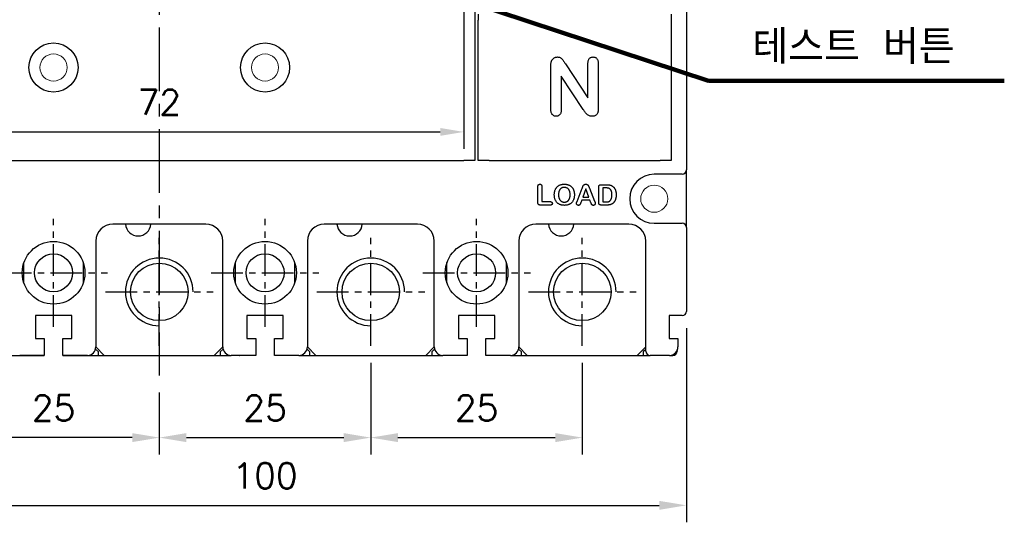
# Model space of a CAD drawing. Extents: x 2148 to 4036, y -907 to 1559.
# Tile 15 of 19: x 3227 to 3343, y 1256 to 1316. Entities that reach past the tile are written whole.
import ezdxf

# ---------------------------------------------------------------- set-up
doc = ezdxf.new("R2010")
doc.units = 0
doc.header["$LTSCALE"] = 3
doc.header["$MEASUREMENT"] = 0
doc.linetypes.add('CENTER', pattern=[2, 1.25, -0.25, 0.25, -0.25])
doc.layers.get('0').update_dxf_attribs({"linetype": 'CONTINUOUS'})
doc.layers.get('Defpoints').update_dxf_attribs({"linetype": 'CONTINUOUS'})
doc.layers.add('cen', color=1, linetype='CENTER')
doc.layers.add('di', color=3, linetype='CONTINUOUS')
doc.styles.add('KIM', font='ROMANS.shx', dxfattribs={"height": 5, "bigfont": 'GSG1.shx'})
doc.styles.get("Standard").update_dxf_attribs({"font": 'romans.shx', "height": 3, "bigfont": 'ghs.shx'})
doc.dimstyles.get("Standard").update_dxf_attribs({"dimtxt": 0.18, "dimasz": 0.18, "dimexe": 0.18, "dimexo": 0.0625, "dimgap": 0.09, "dimtad": 0, "dimtih": 1, "dimtoh": 1, "dimdec": 4, "dimzin": 0, "dimdsep": 46, "dimtxsty": 'Standard', "dimcen": 0.09, "dimadec": 0, "dimazin": 0, "dimtfac": 1, "dimtdec": 4, "dimtofl": 0, "dimtmove": 0, "dimatfit": 3, "dimfxl": 0, "dimtolj": 1, "dimtzin": 0, "dimarcsym": 0})
doc.dimstyles.new('STANDARD$0', dxfattribs={"dimtxt": 5, "dimasz": 5, "dimexe": 1, "dimexo": 2, "dimgap": 2, "dimtad": 1, "dimdec": 4, "dimzin": 12, "dimdsep": 46, "dimtxsty": 'KIM', "dimcen": -1, "dimdle": 0.1, "dimadec": 0, "dimazin": 0, "dimtfac": 1, "dimtdec": 4, "dimtmove": 0, "dimatfit": 3, "dimfxl": 0, "dimtolj": 1, "dimtzin": 0, "dimarcsym": 0})

# ---------------------------------------------------------------- blocks, each defined once
blk = doc.blocks.new('*D6')
at = {"layer": 'Defpoints', "color": 0}
for p in [(3218.11, 1277.04), (3243.11, 1273.54), (3218.11, 1266.2)]:
    blk.add_point(p, dxfattribs=at)
at = {"layer": 'di'}
for p, q in [((3218.11, 1275.04), (3218.11, 1264.2)), ((3243.11, 1271.54), (3243.11, 1264.2)), ((3239.91, 1266.2), (3221.31, 1266.2))]:
    blk.add_line(p, q, dxfattribs=at)
for points in [[(3221.31, 1266.73), (3221.31, 1265.67), (3218.11, 1266.2)], [(3239.91, 1266.73), (3239.91, 1265.67), (3243.11, 1266.2)]]:
    blk.add_solid(points, dxfattribs=at)
at = {"layer": 'di', "insert": (3230.61, 1269.7), "char_height": 3, "attachment_point": 5}
blk.add_mtext('\\A1;25', dxfattribs=at)
blk = doc.blocks.new('*D7')
at = {"layer": 'Defpoints', "color": 0}
for p in [(3268.11, 1277.04), (3243.11, 1273.54), (3268.11, 1266.2)]:
    blk.add_point(p, dxfattribs=at)
at = {"layer": 'di'}
for p, q in [((3268.11, 1275.04), (3268.11, 1264.2)), ((3243.11, 1271.54), (3243.11, 1264.2)), ((3246.31, 1266.2), (3264.91, 1266.2))]:
    blk.add_line(p, q, dxfattribs=at)
for points in [[(3246.31, 1266.73), (3246.31, 1265.67), (3243.11, 1266.2)], [(3264.91, 1266.73), (3264.91, 1265.67), (3268.11, 1266.2)]]:
    blk.add_solid(points, dxfattribs=at)
at = {"layer": 'di', "insert": (3255.61, 1269.7), "char_height": 3, "attachment_point": 5}
blk.add_mtext('\\A1;25', dxfattribs=at)
blk = doc.blocks.new('*D8')
at = {"layer": 'Defpoints', "color": 0}
for p in [(3268.11, 1277.04), (3293.11, 1277.04), (3293.11, 1266.2)]:
    blk.add_point(p, dxfattribs=at)
at = {"layer": 'di'}
for p, q in [((3268.11, 1275.04), (3268.11, 1264.2)), ((3293.11, 1275.04), (3293.11, 1264.2)), ((3271.31, 1266.2), (3289.91, 1266.2))]:
    blk.add_line(p, q, dxfattribs=at)
for points in [[(3271.31, 1266.73), (3271.31, 1265.67), (3268.11, 1266.2)], [(3289.91, 1266.73), (3289.91, 1265.67), (3293.11, 1266.2)]]:
    blk.add_solid(points, dxfattribs=at)
at = {"layer": 'di', "insert": (3280.61, 1269.7), "char_height": 3, "attachment_point": 5}
blk.add_mtext('\\A1;25', dxfattribs=at)
blk = doc.blocks.new('*D9')
at = {"layer": 'Defpoints', "color": 0}
for p in [(3205.81, 1280.61), (3305.41, 1281.11), (3305.41, 1258.2)]:
    blk.add_point(p, dxfattribs=at)
at = {"layer": 'di'}
for p, q in [((3305.41, 1279.11), (3305.41, 1256.2)), ((3205.81, 1278.61), (3205.81, 1256.2)), ((3209.01, 1258.2), (3302.21, 1258.2))]:
    blk.add_line(p, q, dxfattribs=at)
for points in [[(3209.01, 1258.73), (3209.01, 1257.67), (3205.81, 1258.2)], [(3302.21, 1258.73), (3302.21, 1257.67), (3305.41, 1258.2)]]:
    blk.add_solid(points, dxfattribs=at)
at = {"layer": 'di', "insert": (3255.61, 1261.7), "char_height": 3, "attachment_point": 5}
blk.add_mtext('\\A1;100', dxfattribs=at)
blk = doc.blocks.new('*D73')
at = {"layer": 'Defpoints', "color": 0}
for p in [(3207.11, 1320.76), (3279.11, 1320.76), (3279.11, 1302.3)]:
    blk.add_point(p, dxfattribs=at)
at = {"layer": 'di'}
for p, q in [((3207.11, 1318.76), (3207.11, 1300.3)), ((3279.11, 1318.76), (3279.11, 1300.3)), ((3209.91, 1302.3), (3276.31, 1302.3))]:
    blk.add_line(p, q, dxfattribs=at)
for points in [[(3209.91, 1302.77), (3209.91, 1301.84), (3207.11, 1302.3)], [(3276.31, 1302.77), (3276.31, 1301.84), (3279.11, 1302.3)]]:
    blk.add_solid(points, dxfattribs=at)
at = {"layer": 'di', "insert": (3243.11, 1305.8), "char_height": 3, "attachment_point": 5}
blk.add_mtext('\\A1;72', dxfattribs=at)

msp = doc.modelspace()

# ---------------------------------------------------------------- linework, layer by layer
for p, q in [((3280.411, 1382.911), (3280.411, 1298.911)), ((3305.411, 1337.911), (3305.411, 1297.811)), ((3280.811, 1298.911), (3280.811, 1315.496)), ((3303.611, 1315.496), (3303.611, 1298.911)), ((3289.397, 1304.934), (3289.397, 1310.157)), ((3291.111, 1310.328), (3293.772, 1306.337)), ((3293.772, 1306.337), (3293.772, 1310.365)), ((3294.997, 1310.365), (3294.997, 1305.041)), ((3293.217, 1304.953), (3290.622, 1308.875)), ((3290.622, 1308.875), (3290.622, 1304.93)), ((3207.111, 1298.911), (3279.111, 1298.911)), ((3280.411, 1298.911), (3279.111, 1298.911)), ((3282.111, 1298.911), (3280.811, 1298.911)), ((3282.111, 1298.911), (3302.311, 1298.911)), ((3303.611, 1298.911), (3302.311, 1298.911)), ((3305.411, 1291.011), (3305.411, 1297.811)), ((3304.911, 1297.311), (3301.611, 1297.311)), ((3287.861, 1293.962), (3287.861, 1295.832)), ((3288.33, 1295.832), (3288.33, 1294.067)), ((3292.494, 1294.1), (3293.106, 1295.67)), ((3293.52, 1295.598), (3293.166, 1294.598)), ((3293.881, 1294.598), (3293.52, 1295.598)), ((3293.944, 1295.673), (3294.569, 1294.113)), ((3295.049, 1294.004), (3295.049, 1295.768)), ((3295.336, 1296.067), (3295.977, 1296.067)), ((3295.845, 1295.692), (3295.517, 1295.692)), ((3295.517, 1295.692), (3295.517, 1294.036)), ((3293.039, 1294.223), (3292.925, 1293.926)), ((3294.011, 1294.223), (3293.039, 1294.223)), ((3293.166, 1294.598), (3293.881, 1294.598)), ((3294.125, 1293.932), (3294.011, 1294.223)), ((3289.322, 1293.661), (3288.148, 1293.661)), ((3288.33, 1294.067), (3289.322, 1294.067)), ((3295.993, 1293.661), (3295.358, 1293.661)), ((3295.517, 1294.036), (3295.893, 1294.036)), ((3248.611, 1291.411), (3237.611, 1291.411)), ((3273.611, 1291.411), (3262.611, 1291.411)), ((3298.611, 1291.411), (3287.611, 1291.411)), ((3301.611, 1291.511), (3304.911, 1291.511)), ((3305.411, 1291.011), (3305.411, 1281.111)), ((3235.611, 1289.411), (3235.611, 1276.911)), ((3250.611, 1276.911), (3250.611, 1289.411)), ((3260.611, 1289.411), (3260.611, 1276.911)), ((3275.611, 1276.911), (3275.611, 1289.411)), ((3285.611, 1289.411), (3285.611, 1276.911)), ((3300.611, 1276.411), (3300.611, 1289.411)), ((3227.111, 1284.461), (3227.111, 1286.861)), ((3234.111, 1286.861), (3234.111, 1284.461)), ((3252.111, 1284.461), (3252.111, 1286.861)), ((3259.111, 1286.861), (3259.111, 1284.461)), ((3277.111, 1284.461), (3277.111, 1286.861)), ((3284.111, 1286.861), (3284.111, 1284.461)), ((3232.761, 1280.611), (3228.461, 1280.611)), ((3228.461, 1280.611), (3228.461, 1277.911)), ((3232.761, 1280.611), (3228.461, 1280.611)), ((3228.461, 1280.611), (3228.461, 1277.911)), ((3232.761, 1277.911), (3232.761, 1280.611)), ((3232.761, 1277.911), (3232.761, 1280.611)), ((3257.761, 1280.611), (3253.461, 1280.611)), ((3253.461, 1280.611), (3253.461, 1277.911)), ((3257.761, 1277.911), (3257.761, 1280.611)), ((3282.761, 1280.611), (3278.461, 1280.611)), ((3278.461, 1280.611), (3278.461, 1277.911)), ((3282.761, 1277.911), (3282.761, 1280.611)), ((3304.911, 1280.611), (3303.361, 1280.611)), ((3303.361, 1280.611), (3303.361, 1277.911)), ((3228.461, 1277.911), (3229.511, 1277.911)), ((3228.461, 1277.911), (3229.511, 1277.911)), ((3229.511, 1277.911), (3229.511, 1276.411)), ((3229.511, 1277.911), (3229.511, 1275.911)), ((3231.711, 1276.411), (3231.711, 1277.911)), ((3231.711, 1277.911), (3232.761, 1277.911)), ((3231.711, 1275.911), (3231.711, 1277.911)), ((3231.711, 1277.911), (3232.761, 1277.911)), ((3253.461, 1277.911), (3254.511, 1277.911)), ((3254.511, 1277.911), (3254.511, 1276.411)), ((3256.711, 1276.411), (3256.711, 1277.911)), ((3256.711, 1277.911), (3257.761, 1277.911)), ((3278.461, 1277.911), (3279.511, 1277.911)), ((3279.511, 1277.911), (3279.511, 1276.411)), ((3281.711, 1276.411), (3281.711, 1277.911)), ((3281.711, 1277.911), (3282.761, 1277.911)), ((3303.361, 1277.911), (3303.911, 1277.911)), ((3303.911, 1277.911), (3304.411, 1277.911)), ((3304.411, 1277.911), (3304.411, 1276.911)), ((3235.611, 1276.911), (3236.611, 1275.911)), ((3249.611, 1275.911), (3250.611, 1276.911)), ((3260.611, 1276.911), (3261.611, 1275.911)), ((3274.611, 1275.911), (3275.611, 1276.911)), ((3285.611, 1276.911), (3286.611, 1275.911)), ((3299.611, 1275.911), (3300.611, 1276.911)), ((3225.311, 1275.911), (3227.611, 1275.911)), ((3229.511, 1275.911), (3226.611, 1275.911)), ((3227.611, 1275.911), (3229.511, 1275.911)), ((3229.511, 1276.411), (3229.511, 1275.911)), ((3231.711, 1275.911), (3231.711, 1276.411)), ((3234.611, 1275.911), (3231.711, 1275.911)), ((3231.711, 1275.911), (3233.611, 1275.911)), ((3233.611, 1275.911), (3235.911, 1275.911)), ((3235.911, 1276.311), (3235.576, 1276.647)), ((3235.911, 1275.911), (3235.911, 1276.311)), ((3235.911, 1275.911), (3250.311, 1275.911)), ((3250.647, 1276.647), (3250.311, 1276.311)), ((3250.311, 1276.311), (3250.311, 1275.911)), ((3250.311, 1275.911), (3251.609, 1275.911)), ((3254.511, 1275.911), (3251.611, 1275.911)), ((3252.61, 1275.911), (3252.611, 1275.911)), ((3254.511, 1276.411), (3254.511, 1275.911)), ((3256.711, 1275.911), (3256.711, 1276.411)), ((3259.611, 1275.911), (3256.711, 1275.911)), ((3259.613, 1275.911), (3260.911, 1275.911)), ((3260.911, 1276.311), (3260.576, 1276.647)), ((3260.911, 1275.911), (3260.911, 1276.311)), ((3260.911, 1275.911), (3275.311, 1275.911)), ((3275.647, 1276.647), (3275.311, 1276.311)), ((3275.311, 1276.311), (3275.311, 1275.911)), ((3275.311, 1275.911), (3276.609, 1275.911)), ((3279.511, 1275.911), (3276.611, 1275.911)), ((3277.61, 1275.911), (3277.611, 1275.911)), ((3279.511, 1276.411), (3279.511, 1275.911)), ((3281.711, 1275.911), (3281.711, 1276.411)), ((3284.611, 1275.911), (3281.711, 1275.911)), ((3283.611, 1275.911), (3283.613, 1275.911)), ((3284.613, 1275.911), (3285.911, 1275.911)), ((3285.911, 1276.311), (3285.576, 1276.647)), ((3285.911, 1275.911), (3285.911, 1276.311)), ((3285.911, 1275.911), (3300.311, 1275.911)), ((3300.611, 1276.611), (3300.311, 1276.311)), ((3300.311, 1276.311), (3300.311, 1275.911)), ((3300.311, 1275.911), (3301.11, 1275.911)), ((3303.411, 1275.911), (3301.111, 1275.911)), ((3303.413, 1275.911), (3303.811, 1275.911)), ((3304.311, 1276.475), (3304.311, 1276.411))]:
    msp.add_line(p, q)
for centre, radius in [((3230.611, 1309.911), 2.9), ((3255.611, 1309.911), 2.9), ((3230.611, 1285.661), 3.7), ((3255.611, 1285.661), 3.7), ((3280.611, 1285.661), 3.7), ((3230.611, 1285.661), 2.25), ((3255.611, 1285.661), 2.25), ((3280.611, 1285.661), 2.25), ((3243.111, 1283.411), 3.4), ((3268.111, 1283.411), 3.4), ((3293.111, 1283.411), 3.4)]:
    msp.add_circle(centre, radius)
at = {"color": 7, "linetype": 'Continuous', "lineweight": 15}
for centre in [(3230.611, 1309.911), (3255.611, 1309.911), (3301.611, 1294.411)]:
    msp.add_circle(centre, 1.6, dxfattribs=at)
for centre, radius, start, end in [((3304.911, 1297.811), 0.5, 270, 0), ((3301.611, 1294.411), 2.9, 90, 270), ((3237.611, 1289.411), 2, 90, 180), ((3240.611, 1291.511), 1.5, 183.82255, 356.17745), ((3248.611, 1289.411), 2, 0, 90), ((3262.611, 1289.411), 2, 90, 180), ((3265.611, 1291.511), 1.5, 183.82255, 356.17745), ((3273.611, 1289.411), 2, 0, 90), ((3287.611, 1289.411), 2, 90, 180), ((3290.611, 1291.511), 1.5, 183.82255, 356.17745), ((3298.611, 1289.411), 2, 0, 90), ((3304.911, 1291.011), 0.5, 0, 90), ((3243.111, 1283.411), 4, 0.00158, 270), ((3268.111, 1283.411), 4, 0.00158, 270), ((3293.111, 1283.411), 4, 0.00158, 270), ((3304.911, 1281.111), 0.5, 270, 0), ((3234.611, 1276.911), 1, 270, 0), ((3251.611, 1276.911), 1, 180, 270), ((3259.611, 1276.911), 1, 270, 0), ((3276.611, 1276.911), 1, 180, 270), ((3284.611, 1276.911), 1, 270, 0), ((3303.411, 1276.911), 1, 270, 0), ((3227.611, 1276.411), 0.5, 269.82306, 270), ((3277.611, 1276.411), 0.5, 269.82306, 270), ((3301.111, 1276.411), 0.5, 180, 270), ((3303.811, 1276.411), 0.5, 270, 0)]:
    msp.add_arc(centre, radius, start, end)
for points, knots in [([(3280.811, 1316.203), (3280.811, 1316.182), (3280.811, 1316.079), (3280.811, 1315.817), (3280.811, 1315.655), (3280.811, 1315.496)], [0, 0, 0, 0, 0.5, 0.5, 1, 1, 1, 1]), ([(3303.611, 1316.203), (3303.611, 1316.182), (3303.611, 1316.079), (3303.611, 1315.817), (3303.611, 1315.655), (3303.611, 1315.496)], [0, 0, 0, 0, 0.5, 0.5, 1, 1, 1, 1]), ([(3289.397, 1310.157), (3289.397, 1310.209), (3289.398, 1310.309), (3289.413, 1310.448), (3289.432, 1310.571), (3289.456, 1310.645), (3289.468, 1310.679)], [0, 0, 0, 0, 0.2969833, 0.5615674, 0.7950118, 1, 1, 1, 1]), ([(3289.468, 1310.679), (3289.483, 1310.713), (3289.514, 1310.78), (3289.58, 1310.868), (3289.656, 1310.951), (3289.748, 1311.019), (3289.848, 1311.076), (3289.953, 1311.119), (3290.063, 1311.145), (3290.137, 1311.148), (3290.175, 1311.15)], [0, 0, 0, 0, 0.1225751, 0.2447143, 0.3685784, 0.4967931, 0.6250349, 0.7514283, 0.8748047, 1, 1, 1, 1]), ([(3290.175, 1311.15), (3290.231, 1311.147), (3290.336, 1311.143), (3290.481, 1311.095), (3290.604, 1311.024), (3290.711, 1310.927), (3290.812, 1310.807), (3290.905, 1310.66), (3291.006, 1310.498), (3291.076, 1310.385), (3291.111, 1310.328)], [0, 0, 0, 0, 0.1271193, 0.238372, 0.3439221, 0.4490633, 0.5646644, 0.6993645, 0.8462165, 1, 1, 1, 1]), ([(3293.772, 1310.365), (3293.774, 1310.426), (3293.778, 1310.542), (3293.807, 1310.704), (3293.858, 1310.841), (3293.931, 1310.954), (3294.021, 1311.042), (3294.127, 1311.105), (3294.248, 1311.143), (3294.333, 1311.147), (3294.377, 1311.15)], [0, 0, 0, 0, 0.1648897, 0.3088457, 0.4381396, 0.5544757, 0.6648445, 0.7725341, 0.8824372, 1, 1, 1, 1]), ([(3294.377, 1311.15), (3294.423, 1311.147), (3294.511, 1311.143), (3294.635, 1311.105), (3294.743, 1311.042), (3294.835, 1310.954), (3294.909, 1310.841), (3294.962, 1310.704), (3294.991, 1310.542), (3294.995, 1310.426), (3294.997, 1310.365)], [0, 0, 0, 0, 0.1199839, 0.2322396, 0.3398845, 0.4500112, 0.5658374, 0.6942661, 0.8367717, 1, 1, 1, 1]), ([(3290.009, 1304.15), (3289.965, 1304.152), (3289.879, 1304.156), (3289.758, 1304.195), (3289.651, 1304.261), (3289.558, 1304.349), (3289.485, 1304.464), (3289.433, 1304.601), (3289.402, 1304.76), (3289.399, 1304.874), (3289.397, 1304.934)], [0, 0, 0, 0, 0.1173612, 0.2286047, 0.3367348, 0.4495126, 0.5683541, 0.6962908, 0.839038, 1, 1, 1, 1]), ([(3290.622, 1304.93), (3290.62, 1304.87), (3290.616, 1304.756), (3290.586, 1304.595), (3290.531, 1304.458), (3290.455, 1304.345), (3290.362, 1304.258), (3290.256, 1304.194), (3290.136, 1304.156), (3290.052, 1304.152), (3290.009, 1304.15)], [0, 0, 0, 0, 0.161633, 0.3061741, 0.435548, 0.5552162, 0.6676234, 0.7755765, 0.8845831, 1, 1, 1, 1]), ([(3294.271, 1304.15), (3294.213, 1304.152), (3294.102, 1304.157), (3293.942, 1304.196), (3293.796, 1304.267), (3293.666, 1304.369), (3293.543, 1304.494), (3293.431, 1304.638), (3293.325, 1304.795), (3293.253, 1304.9), (3293.217, 1304.953)], [0, 0, 0, 0, 0.1237787, 0.2387361, 0.3508596, 0.4689648, 0.5943026, 0.7253741, 0.8611994, 1, 1, 1, 1]), ([(3294.997, 1305.041), (3294.995, 1304.971), (3294.992, 1304.84), (3294.958, 1304.656), (3294.901, 1304.5), (3294.821, 1304.371), (3294.717, 1304.269), (3294.587, 1304.199), (3294.436, 1304.156), (3294.328, 1304.152), (3294.271, 1304.15)], [0, 0, 0, 0, 0.15952051, 0.29940153, 0.4239452, 0.53718208, 0.64395919, 0.75348284, 0.87047262, 1, 1, 1, 1]), ([(3287.861, 1295.832), (3287.862, 1295.855), (3287.863, 1295.899), (3287.875, 1295.96), (3287.895, 1296.013), (3287.923, 1296.056), (3287.958, 1296.089), (3287.999, 1296.113), (3288.044, 1296.127), (3288.077, 1296.129), (3288.093, 1296.13)], [0, 0, 0, 0, 0.16402844, 0.30889832, 0.43692706, 0.55508894, 0.66689131, 0.77472238, 0.88376304, 1, 1, 1, 1]), ([(3288.093, 1296.13), (3288.11, 1296.129), (3288.143, 1296.128), (3288.189, 1296.113), (3288.231, 1296.09), (3288.266, 1296.056), (3288.296, 1296.014), (3288.316, 1295.962), (3288.328, 1295.9), (3288.329, 1295.856), (3288.33, 1295.832)], [0, 0, 0, 0, 0.1172065, 0.2276388, 0.3357662, 0.446489, 0.5637831, 0.6919811, 0.8353769, 1, 1, 1, 1]), ([(3289.799, 1294.887), (3289.799, 1294.932), (3289.801, 1295.021), (3289.817, 1295.152), (3289.841, 1295.278), (3289.877, 1295.397), (3289.921, 1295.509), (3289.975, 1295.613), (3290.038, 1295.708), (3290.109, 1295.795), (3290.19, 1295.872), (3290.279, 1295.939), (3290.377, 1295.997), (3290.482, 1296.045), (3290.595, 1296.083), (3290.716, 1296.11), (3290.845, 1296.127), (3290.933, 1296.129), (3290.978, 1296.13)], [0, 0, 0, 0, 0.0703262, 0.1382864, 0.2037939, 0.2678784, 0.3302793, 0.3902201, 0.448768, 0.5063718, 0.5635628, 0.6210983, 0.6791608, 0.7386809, 0.8000983, 0.8638976, 0.9301678, 1, 1, 1, 1]), ([(3290.978, 1295.755), (3290.954, 1295.754), (3290.906, 1295.753), (3290.837, 1295.742), (3290.77, 1295.724), (3290.706, 1295.7), (3290.646, 1295.669), (3290.59, 1295.631), (3290.538, 1295.586), (3290.491, 1295.535), (3290.448, 1295.477), (3290.41, 1295.412), (3290.377, 1295.34), (3290.349, 1295.26), (3290.326, 1295.174), (3290.311, 1295.083), (3290.301, 1294.986), (3290.299, 1294.92), (3290.299, 1294.887)], [0, 0, 0, 0, 0.0579314, 0.1144959, 0.1698754, 0.2247038, 0.2792844, 0.3334374, 0.3884309, 0.4438566, 0.5012505, 0.5619447, 0.6260593, 0.6941644, 0.7657732, 0.8405222, 0.9184689, 1, 1, 1, 1]), ([(3290.978, 1296.13), (3291.009, 1296.129), (3291.069, 1296.128), (3291.159, 1296.121), (3291.245, 1296.109), (3291.328, 1296.093), (3291.407, 1296.071), (3291.483, 1296.045), (3291.556, 1296.013), (3291.625, 1295.978), (3291.691, 1295.938), (3291.753, 1295.894), (3291.81, 1295.845), (3291.864, 1295.793), (3291.913, 1295.737), (3291.958, 1295.676), (3291.999, 1295.612), (3292.035, 1295.543), (3292.068, 1295.472), (3292.097, 1295.397), (3292.12, 1295.318), (3292.14, 1295.237), (3292.155, 1295.153), (3292.166, 1295.066), (3292.173, 1294.976), (3292.173, 1294.914), (3292.174, 1294.883)], [0, 0, 0, 0, 0.0473805, 0.0929042, 0.1371844, 0.180402, 0.2222492, 0.2631661, 0.303591, 0.3433932, 0.3825555, 0.4211552, 0.4595524, 0.4976286, 0.5356189, 0.5739091, 0.6129124, 0.6525048, 0.6927765, 0.7335656, 0.7752797, 0.8176031, 0.8614163, 0.9061266, 0.9523762, 1, 1, 1, 1]), ([(3291.674, 1294.887), (3291.673, 1294.93), (3291.671, 1295.014), (3291.654, 1295.136), (3291.628, 1295.249), (3291.596, 1295.337), (3291.566, 1295.402), (3291.541, 1295.447), (3291.514, 1295.489), (3291.484, 1295.528), (3291.453, 1295.564), (3291.419, 1295.597), (3291.382, 1295.627), (3291.331, 1295.663), (3291.261, 1295.7), (3291.172, 1295.732), (3291.077, 1295.751), (3291.011, 1295.754), (3290.978, 1295.755)], [0, 0, 0, 0, 0.1039855, 0.20134, 0.293363, 0.3811311, 0.4232578, 0.4645311, 0.5042547, 0.5430935, 0.5814202, 0.6188454, 0.6564644, 0.6939219, 0.7686123, 0.8434486, 0.9200684, 1, 1, 1, 1]), ([(3293.106, 1295.67), (3293.11, 1295.682), (3293.12, 1295.706), (3293.135, 1295.745), (3293.151, 1295.788), (3293.168, 1295.832), (3293.186, 1295.877), (3293.206, 1295.918), (3293.225, 1295.956), (3293.246, 1295.989), (3293.268, 1296.02), (3293.294, 1296.047), (3293.324, 1296.07), (3293.356, 1296.092), (3293.392, 1296.109), (3293.432, 1296.121), (3293.476, 1296.128), (3293.507, 1296.129), (3293.523, 1296.13)], [0, 0, 0, 0, 0.0566344, 0.1181067, 0.1855069, 0.2577432, 0.330515, 0.3985622, 0.4614145, 0.5193087, 0.5746498, 0.6299767, 0.6850707, 0.7421297, 0.8014253, 0.8628292, 0.9289207, 1, 1, 1, 1]), ([(3293.523, 1296.13), (3293.539, 1296.129), (3293.571, 1296.128), (3293.615, 1296.121), (3293.656, 1296.109), (3293.692, 1296.092), (3293.724, 1296.071), (3293.754, 1296.048), (3293.779, 1296.021), (3293.809, 1295.981), (3293.841, 1295.928), (3293.868, 1295.87), (3293.887, 1295.82), (3293.905, 1295.776), (3293.924, 1295.726), (3293.937, 1295.691), (3293.944, 1295.673)], [0, 0, 0, 0, 0.0718188, 0.13863971, 0.20075004, 0.25940476, 0.31608419, 0.3717544, 0.42606917, 0.48084587, 0.59106089, 0.70223619, 0.76304832, 0.83260591, 0.91172457, 1, 1, 1, 1]), ([(3295.049, 1295.768), (3295.049, 1295.793), (3295.051, 1295.839), (3295.063, 1295.902), (3295.084, 1295.955), (3295.115, 1295.998), (3295.156, 1296.03), (3295.207, 1296.052), (3295.268, 1296.065), (3295.312, 1296.066), (3295.336, 1296.067)], [0, 0, 0, 0, 0.1529917, 0.2859715, 0.4024331, 0.5073037, 0.6109765, 0.7248961, 0.8531056, 1, 1, 1, 1]), ([(3296.611, 1294.873), (3296.611, 1294.903), (3296.611, 1294.959), (3296.605, 1295.041), (3296.597, 1295.117), (3296.585, 1295.188), (3296.57, 1295.253), (3296.551, 1295.312), (3296.529, 1295.366), (3296.503, 1295.414), (3296.474, 1295.457), (3296.445, 1295.496), (3296.413, 1295.531), (3296.381, 1295.562), (3296.346, 1295.588), (3296.309, 1295.611), (3296.272, 1295.63), (3296.218, 1295.648), (3296.145, 1295.666), (3296.053, 1295.682), (3295.951, 1295.691), (3295.881, 1295.692), (3295.845, 1295.692)], [0, 0, 0, 0, 0.0666354, 0.129301, 0.1877099, 0.2421103, 0.2929415, 0.3402608, 0.3841535, 0.425623, 0.4648522, 0.5020026, 0.5375816, 0.571813, 0.6050151, 0.6374467, 0.6694072, 0.7014305, 0.7678733, 0.8392226, 0.9165945, 1, 1, 1, 1]), ([(3295.977, 1296.067), (3296.017, 1296.067), (3296.095, 1296.066), (3296.207, 1296.057), (3296.309, 1296.043), (3296.405, 1296.024), (3296.493, 1295.997), (3296.578, 1295.96), (3296.657, 1295.913), (3296.706, 1295.874), (3296.731, 1295.855)], [0, 0, 0, 0, 0.1506352, 0.2906359, 0.4198836, 0.5394554, 0.653804, 0.767646, 0.8824536, 1, 1, 1, 1]), ([(3296.731, 1295.855), (3296.746, 1295.841), (3296.777, 1295.813), (3296.821, 1295.769), (3296.861, 1295.722), (3296.898, 1295.672), (3296.932, 1295.62), (3296.963, 1295.565), (3296.992, 1295.507), (3297.016, 1295.446), (3297.039, 1295.383), (3297.058, 1295.318), (3297.075, 1295.25), (3297.088, 1295.179), (3297.099, 1295.105), (3297.106, 1295.029), (3297.11, 1294.951), (3297.111, 1294.897), (3297.111, 1294.87)], [0, 0, 0, 0, 0.057023, 0.1139933, 0.1705011, 0.2274327, 0.2846609, 0.3423961, 0.4012447, 0.4612546, 0.5225526, 0.5850159, 0.6490627, 0.7150763, 0.7833734, 0.8530714, 0.9252432, 1, 1, 1, 1]), ([(3290.988, 1293.63), (3290.941, 1293.631), (3290.851, 1293.633), (3290.72, 1293.65), (3290.595, 1293.678), (3290.479, 1293.718), (3290.371, 1293.77), (3290.271, 1293.829), (3290.182, 1293.899), (3290.101, 1293.978), (3290.03, 1294.066), (3289.969, 1294.163), (3289.916, 1294.267), (3289.873, 1294.38), (3289.84, 1294.5), (3289.816, 1294.625), (3289.801, 1294.754), (3289.8, 1294.842), (3289.799, 1294.887)], [0, 0, 0, 0, 0.0706307, 0.1382725, 0.2029957, 0.2657657, 0.32667, 0.3855134, 0.4430749, 0.5003814, 0.5578228, 0.6159999, 0.6755497, 0.7371887, 0.8006572, 0.8654058, 0.9316314, 1, 1, 1, 1]), ([(3290.299, 1294.887), (3290.299, 1294.853), (3290.301, 1294.786), (3290.311, 1294.688), (3290.327, 1294.596), (3290.349, 1294.509), (3290.377, 1294.428), (3290.412, 1294.353), (3290.45, 1294.286), (3290.496, 1294.227), (3290.545, 1294.174), (3290.598, 1294.129), (3290.654, 1294.09), (3290.714, 1294.059), (3290.778, 1294.035), (3290.844, 1294.017), (3290.913, 1294.007), (3290.961, 1294.005), (3290.985, 1294.005)], [0, 0, 0, 0, 0.0812731, 0.1590038, 0.2335697, 0.3053982, 0.3738677, 0.4385529, 0.500211, 0.5592869, 0.6164724, 0.671316, 0.7255405, 0.7790838, 0.8327145, 0.8870156, 0.9428039, 1, 1, 1, 1]), ([(3290.985, 1294.005), (3291.016, 1294.006), (3291.076, 1294.008), (3291.165, 1294.027), (3291.25, 1294.057), (3291.318, 1294.091), (3291.369, 1294.125), (3291.405, 1294.154), (3291.439, 1294.186), (3291.472, 1294.221), (3291.502, 1294.26), (3291.53, 1294.302), (3291.557, 1294.347), (3291.581, 1294.395), (3291.603, 1294.446), (3291.622, 1294.501), (3291.638, 1294.558), (3291.651, 1294.618), (3291.661, 1294.681), (3291.668, 1294.747), (3291.673, 1294.816), (3291.673, 1294.863), (3291.674, 1294.887)], [0, 0, 0, 0, 0.0734284, 0.1446789, 0.2158038, 0.2877691, 0.3241165, 0.3611158, 0.3984185, 0.4362892, 0.4752265, 0.515125, 0.5564869, 0.5994899, 0.6437828, 0.6893999, 0.7364304, 0.7852566, 0.8359321, 0.8885977, 0.9429919, 1, 1, 1, 1]), ([(3292.174, 1294.883), (3292.173, 1294.838), (3292.171, 1294.748), (3292.157, 1294.617), (3292.133, 1294.492), (3292.1, 1294.374), (3292.057, 1294.263), (3292.004, 1294.159), (3291.942, 1294.063), (3291.871, 1293.975), (3291.79, 1293.895), (3291.7, 1293.825), (3291.602, 1293.766), (3291.495, 1293.716), (3291.38, 1293.677), (3291.256, 1293.65), (3291.125, 1293.632), (3291.034, 1293.631), (3290.988, 1293.63)], [0, 0, 0, 0, 0.0699813, 0.1373114, 0.2019237, 0.2647099, 0.3255199, 0.3846114, 0.4429457, 0.5008351, 0.5584132, 0.6162686, 0.6746543, 0.7347704, 0.7967752, 0.8612537, 0.9287615, 1, 1, 1, 1]), ([(3294.569, 1294.113), (3294.575, 1294.099), (3294.586, 1294.071), (3294.601, 1294.031), (3294.613, 1293.994), (3294.625, 1293.96), (3294.632, 1293.929), (3294.638, 1293.902), (3294.642, 1293.877), (3294.642, 1293.861), (3294.642, 1293.854)], [0, 0, 0, 0, 0.1707781, 0.3288601, 0.4731328, 0.6037297, 0.7226907, 0.8277301, 0.9187728, 1, 1, 1, 1]), ([(3295.893, 1294.036), (3295.912, 1294.036), (3295.949, 1294.036), (3296.001, 1294.037), (3296.046, 1294.039), (3296.098, 1294.043), (3296.16, 1294.053), (3296.221, 1294.07), (3296.268, 1294.09), (3296.302, 1294.107), (3296.334, 1294.127), (3296.353, 1294.143), (3296.362, 1294.151)], [0, 0, 0, 0, 0.1184959, 0.2231822, 0.3150982, 0.3923453, 0.5394196, 0.6947227, 0.773569, 0.8512943, 0.925516, 1, 1, 1, 1]), ([(3296.362, 1294.151), (3296.382, 1294.169), (3296.423, 1294.206), (3296.473, 1294.275), (3296.516, 1294.352), (3296.552, 1294.438), (3296.578, 1294.534), (3296.597, 1294.639), (3296.609, 1294.753), (3296.61, 1294.832), (3296.611, 1294.873)], [0, 0, 0, 0, 0.10377486, 0.20990412, 0.32080658, 0.43797757, 0.56343044, 0.69823198, 0.84326661, 1, 1, 1, 1]), ([(3297.111, 1294.87), (3297.111, 1294.834), (3297.11, 1294.765), (3297.103, 1294.662), (3297.091, 1294.565), (3297.074, 1294.472), (3297.053, 1294.384), (3297.026, 1294.301), (3296.994, 1294.221), (3296.956, 1294.147), (3296.913, 1294.076), (3296.865, 1294.009), (3296.811, 1293.946), (3296.771, 1293.907), (3296.751, 1293.888)], [0, 0, 0, 0, 0.099159, 0.1935259, 0.284763, 0.3716896, 0.455568, 0.5368786, 0.6156433, 0.6931769, 0.7693333, 0.8454789, 0.9222197, 1, 1, 1, 1]), ([(3288.148, 1293.661), (3288.124, 1293.662), (3288.08, 1293.663), (3288.019, 1293.677), (3287.967, 1293.698), (3287.926, 1293.731), (3287.896, 1293.774), (3287.875, 1293.828), (3287.863, 1293.892), (3287.862, 1293.938), (3287.861, 1293.962)], [0, 0, 0, 0, 0.1481179, 0.2758521, 0.3887405, 0.4924797, 0.5970066, 0.7137747, 0.8468285, 1, 1, 1, 1]), ([(3289.322, 1294.067), (3289.341, 1294.067), (3289.376, 1294.066), (3289.426, 1294.054), (3289.469, 1294.037), (3289.505, 1294.01), (3289.533, 1293.979), (3289.554, 1293.944), (3289.566, 1293.904), (3289.567, 1293.877), (3289.568, 1293.863)], [0, 0, 0, 0, 0.1550338, 0.2956398, 0.4227207, 0.5440761, 0.6593983, 0.7706876, 0.8827606, 1, 1, 1, 1]), ([(3289.568, 1293.863), (3289.567, 1293.848), (3289.566, 1293.82), (3289.553, 1293.781), (3289.533, 1293.745), (3289.505, 1293.715), (3289.47, 1293.69), (3289.427, 1293.673), (3289.377, 1293.662), (3289.341, 1293.661), (3289.322, 1293.661)], [0, 0, 0, 0, 0.1202232, 0.2325582, 0.3441077, 0.4567717, 0.5749215, 0.7012488, 0.8418877, 1, 1, 1, 1]), ([(3292.424, 1293.851), (3292.424, 1293.868), (3292.426, 1293.902), (3292.437, 1293.946), (3292.45, 1293.984), (3292.462, 1294.018), (3292.477, 1294.057), (3292.488, 1294.085), (3292.494, 1294.1)], [0, 0, 0, 0, 0.1937966, 0.3980944, 0.5149568, 0.654391, 0.8164232, 1, 1, 1, 1]), ([(3292.655, 1293.63), (3292.64, 1293.631), (3292.611, 1293.632), (3292.568, 1293.646), (3292.529, 1293.667), (3292.493, 1293.696), (3292.462, 1293.73), (3292.44, 1293.768), (3292.426, 1293.809), (3292.424, 1293.837), (3292.424, 1293.851)], [0, 0, 0, 0, 0.1265585, 0.249579, 0.3752795, 0.5082085, 0.6406177, 0.7621579, 0.8803259, 1, 1, 1, 1]), ([(3292.925, 1293.926), (3292.914, 1293.899), (3292.895, 1293.85), (3292.865, 1293.784), (3292.838, 1293.732), (3292.813, 1293.692), (3292.784, 1293.662), (3292.747, 1293.643), (3292.703, 1293.632), (3292.672, 1293.63), (3292.655, 1293.63)], [0, 0, 0, 0, 0.19864749, 0.36408873, 0.49879965, 0.60258085, 0.69078109, 0.7827929, 0.88391197, 1, 1, 1, 1]), ([(3294.406, 1293.63), (3294.388, 1293.63), (3294.355, 1293.632), (3294.308, 1293.647), (3294.27, 1293.672), (3294.243, 1293.698), (3294.224, 1293.724), (3294.21, 1293.748), (3294.195, 1293.776), (3294.175, 1293.819), (3294.152, 1293.871), (3294.134, 1293.913), (3294.125, 1293.932)], [0, 0, 0, 0, 0.1202315, 0.22652396, 0.32526039, 0.42390513, 0.4781746, 0.54128407, 0.61352192, 0.69507976, 0.8583581, 1, 1, 1, 1]), ([(3294.642, 1293.854), (3294.641, 1293.84), (3294.64, 1293.812), (3294.626, 1293.772), (3294.604, 1293.734), (3294.574, 1293.698), (3294.538, 1293.668), (3294.497, 1293.646), (3294.453, 1293.632), (3294.422, 1293.631), (3294.406, 1293.63)], [0, 0, 0, 0, 0.1148166, 0.2304349, 0.3516452, 0.4828516, 0.6159727, 0.7412521, 0.8689556, 1, 1, 1, 1]), ([(3295.358, 1293.661), (3295.337, 1293.661), (3295.298, 1293.662), (3295.243, 1293.67), (3295.196, 1293.681), (3295.157, 1293.699), (3295.126, 1293.722), (3295.101, 1293.749), (3295.081, 1293.78), (3295.068, 1293.815), (3295.06, 1293.855), (3295.053, 1293.9), (3295.049, 1293.95), (3295.049, 1293.986), (3295.049, 1294.004)], [0, 0, 0, 0, 0.1147536, 0.2152183, 0.3032195, 0.379365, 0.4492454, 0.5157845, 0.5814005, 0.6486116, 0.7229438, 0.8052919, 0.8978401, 1, 1, 1, 1]), ([(3296.751, 1293.888), (3296.734, 1293.874), (3296.702, 1293.847), (3296.65, 1293.812), (3296.595, 1293.78), (3296.539, 1293.753), (3296.48, 1293.729), (3296.419, 1293.709), (3296.356, 1293.693), (3296.291, 1293.681), (3296.222, 1293.672), (3296.15, 1293.666), (3296.073, 1293.662), (3296.02, 1293.661), (3295.993, 1293.661)], [0, 0, 0, 0, 0.07896766, 0.15662663, 0.23424106, 0.3119633, 0.38994741, 0.46875123, 0.54909465, 0.63075054, 0.71532164, 0.80496675, 0.89982141, 1, 1, 1, 1])]:
    msp.add_open_spline(points, degree=3, knots=knots)
at = {"layer": 'cen', "ltscale": 2}
msp.add_line((3243.111, 1410.615), (3243.111, 1273.539), dxfattribs=at)
at = {"layer": 'cen'}
for p, q in [((3230.611, 1279.292), (3230.611, 1292.03)), ((3255.611, 1279.292), (3255.611, 1292.03)), ((3280.611, 1279.292), (3280.611, 1292.03)), ((3243.111, 1277.042), (3243.111, 1289.78)), ((3268.111, 1277.042), (3268.111, 1289.78)), ((3293.111, 1277.042), (3293.111, 1289.78)), ((3224.242, 1285.661), (3236.98, 1285.661)), ((3249.242, 1285.661), (3261.98, 1285.661)), ((3274.242, 1285.661), (3286.98, 1285.661)), ((3236.742, 1283.411), (3249.48, 1283.411)), ((3261.742, 1283.411), (3274.48, 1283.411)), ((3286.742, 1283.411), (3299.48, 1283.411))]:
    msp.add_line(p, q, dxfattribs=at)

# ---------------------------------------------------------------- texts
at = {"layer": 'di', "insert": (3313.21, 1310.334), "char_height": 4, "attachment_point": 7}
msp.add_mtext('기구적 트립 \\P테스트 버튼', dxfattribs=at)

# ---------------------------------------------------------------- dimensions: what is measured, and where the dimension line sits
at = {"layer": 'di'}
for base, p1, p2, override, picture, middle in [((3279.111, 1302.305), (3207.111, 1320.758), (3279.111, 1320.758), {"dimtxt": 3, "dimasz": 2.8, "dimexe": 2, "dimdec": 2, "dimzin": 8, "dimtxsty": 'Standard', "dimcen": 0, "dimclrd": 256, "dimclre": 256, "dimclrt": 256, "dimadec": 2, "dimazin": 2, "dimtfac": 0.6, "dimtdec": 2, "dimtzin": 8, "dimlwd": 65535, "dimlwe": 65535, "dimarcsym": 1}, '*D73', (3243.111, 1305.805)), ((3218.111, 1266.199), (3243.111, 1273.539), (3218.111, 1277.042), {"dimtxt": 4, "dimasz": 3.2, "dimexe": 2, "dimdec": 2, "dimzin": 8, "dimtxsty": 'Standard', "dimcen": 0, "dimclrd": 256, "dimclre": 256, "dimclrt": 256, "dimadec": 2, "dimazin": 2, "dimtfac": 0.6, "dimtdec": 2, "dimtzin": 8, "dimlwd": 65535, "dimlwe": 65535, "dimarcsym": 1}, '*D6', (3230.611, 1269.699)), ((3268.111, 1266.199), (3243.111, 1273.539), (3268.111, 1277.042), {"dimtxt": 4, "dimasz": 3.2, "dimexe": 2, "dimdec": 2, "dimzin": 8, "dimtxsty": 'Standard', "dimcen": 0, "dimclrd": 256, "dimclre": 256, "dimclrt": 256, "dimadec": 2, "dimazin": 2, "dimtfac": 0.6, "dimtdec": 2, "dimtmove": 0, "dimtzin": 8, "dimlwd": 65535, "dimlwe": 65535, "dimarcsym": 1}, '*D7', (3255.611, 1269.699))]:
    dim = msp.add_linear_dim(base=base, p1=p1, p2=p2, dimstyle='STANDARD$0', override=override, dxfattribs=at)
    dim.commit()
    dim.dimension.update_dxf_attribs({"geometry": picture, "text_midpoint": middle})
dim = msp.add_linear_dim(base=(3305.411, 1258.199), p1=(3205.811, 1280.611), p2=(3305.411, 1281.111), text='100', dimstyle='STANDARD$0', override={"dimtxt": 4, "dimasz": 3.2, "dimexe": 2, "dimdec": 2, "dimzin": 8, "dimtxsty": 'Standard', "dimcen": 0, "dimclrd": 256, "dimclre": 256, "dimclrt": 256, "dimadec": 2, "dimazin": 2, "dimtfac": 0.6, "dimtdec": 2, "dimtmove": 0, "dimtzin": 8, "dimlwd": 65535, "dimlwe": 65535, "dimarcsym": 1}, dxfattribs=at)
dim.commit()
dim.dimension.update_dxf_attribs({"geometry": '*D9', "text_midpoint": (3255.611, 1258.199), "dimtype": 160})
dim = msp.add_linear_dim(base=(3293.111, 1266.199), p1=(3268.111, 1277.042), p2=(3293.111, 1277.042), dimstyle='STANDARD$0', override={"dimtxt": 4, "dimasz": 3.2, "dimexe": 2, "dimdec": 2, "dimzin": 8, "dimtxsty": 'Standard', "dimcen": 0, "dimclrd": 256, "dimclre": 256, "dimclrt": 256, "dimadec": 2, "dimazin": 2, "dimtfac": 0.6, "dimtdec": 2, "dimtzin": 8, "dimlwd": 65535, "dimlwe": 65535, "dimarcsym": 1}, dxfattribs=at)
dim.commit()
dim.dimension.update_dxf_attribs({"geometry": '*D8', "text_midpoint": (3280.611, 1266.199), "dimtype": 160})

# ---------------------------------------------------------------- leaders
at = {"layer": 'di', "annotation_type": 0, "has_hookline": 1, "hookline_direction": 0, "text_width": 29.778}
msp.add_leader([(3260.185, 1324.127), (3308.01, 1308.334), (3311.21, 1308.334)], dimstyle='Standard', override={"dimtxt": 4, "dimasz": 3.2, "dimexe": 2, "dimexo": 2, "dimgap": 2, "dimtad": 1, "dimtih": 0, "dimtoh": 0, "dimdec": 2, "dimzin": 8, "dimcen": 0, "dimclrd": 256, "dimclre": 256, "dimclrt": 256, "dimadec": 2, "dimazin": 2, "dimtfac": 0.6, "dimtdec": 2, "dimtofl": 1, "dimtzin": 8, "dimlwd": 65535, "dimlwe": 65535, "dimarcsym": 1}, dxfattribs=at)

doc.saveas('drawing.dxf')
